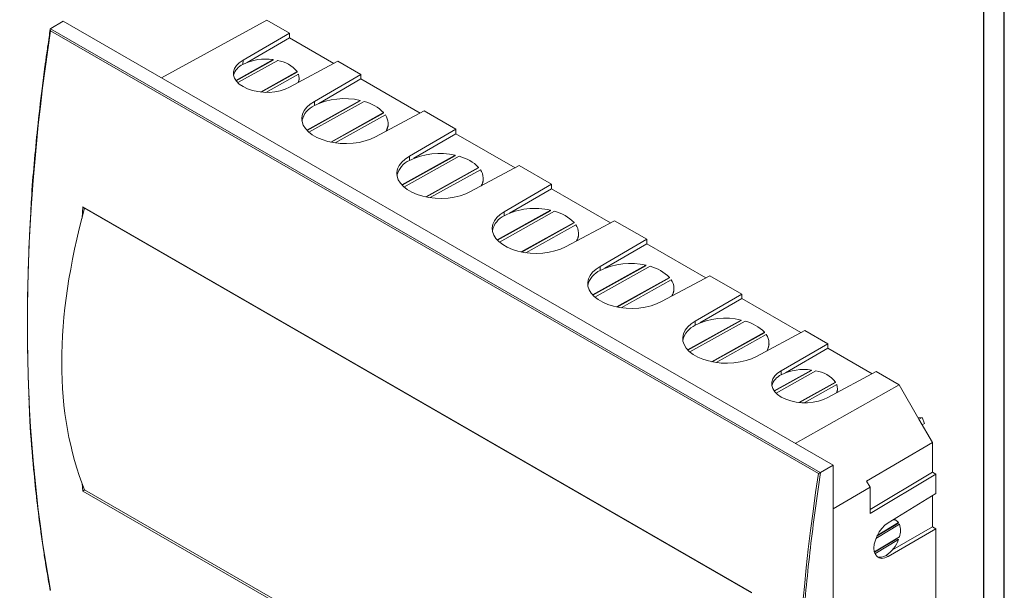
# Model space of a CAD drawing. Header units: millimetres. Extents: x 0 to 1189, y 0 to 841.
# Tile 5 of 6: x 830 to 1189, y 204 to 412. Entities that reach past the tile are written whole.
import ezdxf

# ---------------------------------------------------------------- set-up
doc = ezdxf.new("R2010")
doc.units = ezdxf.units.MM
doc.layers.add('FORMATO', color=7, linetype='Continuous')

msp = doc.modelspace()

# ---------------------------------------------------------------- linework, layer by layer
at = {"color": 7, "linetype": 'Continuous', "lineweight": 15}
for p, q in [((845.85, 411.61), (841.26, 408.96)), ((1126.58, 249.55), (845.85, 411.61)), ((881.68, 390.93), (920.1, 412.02)), ((920.1, 412.02), (928.39, 407.23)), ((841.2, 408.92), (1121.91, 246.87)), ((1121.22, 246.54), (841.2, 408.19)), ((911.4, 397.38), (928.39, 407.23)), ((928.39, 407.23), (928.39, 405.6)), ((928.39, 405.6), (912.88, 396.61)), ((928.39, 405.6), (944.57, 396.26)), ((922.4, 397.63), (908.77, 390.03)), ((922.39, 397.46), (908.85, 389.92)), ((909.46, 389.22), (924.04, 397.34)), ((911.4, 397.38), (911.38, 395.9)), ((922.39, 397.46), (922.4, 397.63)), ((946.03, 397.05), (928.37, 387.59)), ((946.03, 397.05), (954.41, 392.21)), ((931.11, 393.26), (917.74, 385.81)), ((931.11, 393.09), (917.99, 385.78)), ((919.67, 385.68), (931.59, 392.32)), ((931.11, 393.09), (931.11, 393.26)), ((937.45, 382.34), (954.41, 392.21)), ((954.41, 392.21), (954.41, 390.58)), ((931.86, 390.66), (931.86, 390.82)), ((954.41, 390.58), (939.09, 381.66)), ((954.41, 390.58), (975.96, 378.14)), ((954.12, 382.73), (934.66, 371.89)), ((954.11, 382.57), (934.76, 371.78)), ((935.44, 371.13), (955.59, 382.35)), ((937.45, 382.34), (937.43, 380.86)), ((954.11, 382.57), (954.12, 382.73)), ((962.66, 378.27), (943.39, 367.53)), ((962.66, 378.11), (943.6, 367.49)), ((945.03, 367.25), (963.31, 377.43)), ((977.43, 378.92), (959.73, 369.48)), ((962.66, 378.11), (962.66, 378.27)), ((977.43, 378.92), (989.06, 372.21)), ((964.31, 374.03), (964.32, 374.19)), ((972.1, 362.34), (989.06, 372.21)), ((989.06, 370.57), (973.73, 361.65)), ((989.06, 372.21), (989.06, 370.57)), ((989.06, 370.57), (1010.61, 358.14)), ((988.76, 362.73), (969.3, 351.89)), ((988.76, 362.57), (988.76, 362.73)), ((988.76, 362.57), (969.4, 351.78)), ((970.09, 351.12), (990.24, 362.35)), ((972.1, 362.34), (972.08, 360.86)), ((997.31, 358.27), (978.04, 347.53)), ((997.31, 358.1), (978.25, 347.49)), ((979.68, 347.24), (997.96, 357.42)), ((1012.08, 358.92), (994.38, 349.48)), ((997.31, 358.1), (997.31, 358.27)), ((1012.08, 358.92), (1023.86, 352.12)), ((998.96, 354.03), (998.97, 354.19)), ((1006.66, 342.12), (1023.86, 352.12)), ((1023.86, 352.12), (1023.86, 350.48)), ((1023.86, 350.48), (1008.51, 341.57)), ((1023.86, 350.48), (1045.39, 338.06)), ((852.98, 343.91), (1096.93, 203.08)), ((853.35, 343.49), (1096.76, 202.97)), ((1004.09, 331.81), (1023.55, 342.65)), ((1023.55, 342.48), (1004.19, 331.7)), ((1004.88, 331.04), (1025.03, 342.27)), ((1006.64, 340.64), (1006.66, 342.12)), ((1023.55, 342.65), (1023.55, 342.48)), ((1012.82, 327.45), (1032.1, 338.19)), ((1032.1, 338.02), (1013.04, 327.4)), ((1046.86, 338.84), (1028.93, 329.27)), ((1032.1, 338.19), (1032.1, 338.02)), ((1046.86, 338.84), (1058.64, 332.04)), ((1014.48, 327.16), (1032.75, 337.34)), ((1033.75, 333.94), (1033.76, 334.11)), ((1041.68, 322.17), (1058.64, 332.04)), ((1058.64, 330.41), (1043.31, 321.49)), ((1058.64, 332.04), (1058.64, 330.41)), ((1058.64, 330.41), (1080.19, 317.97)), ((1038.88, 311.72), (1058.34, 322.56)), ((1058.34, 322.4), (1038.98, 311.61)), ((1059.82, 322.18), (1039.67, 310.96)), ((1041.66, 320.69), (1041.68, 322.17)), ((1058.34, 322.56), (1058.34, 322.4)), ((1047.62, 307.36), (1066.89, 318.1)), ((1066.89, 317.94), (1047.83, 307.32)), ((1067.54, 317.26), (1049.26, 307.08)), ((1081.66, 318.75), (1063.96, 309.31)), ((1066.89, 318.1), (1066.89, 317.94)), ((1081.66, 318.75), (1093.29, 312.04)), ((1068.54, 313.86), (1068.54, 314.02)), ((1076.33, 302.17), (1093.29, 312.04)), ((1093.29, 310.4), (1077.96, 301.49)), ((1093.29, 312.04), (1093.29, 310.4)), ((1093.29, 310.4), (1114.83, 297.97)), ((1073.53, 291.72), (1092.99, 302.56)), ((1092.99, 302.4), (1073.63, 291.61)), ((1094.47, 302.18), (1074.32, 290.96)), ((1076.31, 300.69), (1076.33, 302.17)), ((1092.99, 302.56), (1092.99, 302.4)), ((1082.27, 287.36), (1101.54, 298.1)), ((1116.3, 298.75), (1098.6, 289.31)), ((1101.54, 298.1), (1101.54, 297.93)), ((1116.3, 298.75), (1124.68, 293.91)), ((1101.54, 297.93), (1082.48, 287.32)), ((1102.18, 297.25), (1083.91, 287.07)), ((1103.19, 293.86), (1103.19, 294.02)), ((1107.69, 284.07), (1124.68, 293.91)), ((1124.68, 292.28), (1109.17, 283.29)), ((1124.68, 293.91), (1124.68, 292.28)), ((1124.68, 292.28), (1140.86, 282.94)), ((1105.06, 276.72), (1118.69, 284.31)), ((1118.69, 284.15), (1105.14, 276.6)), ((1120.33, 284.02), (1105.75, 275.9)), ((1107.67, 282.58), (1107.69, 284.07)), ((1118.69, 284.31), (1118.69, 284.15)), ((1142.33, 283.73), (1124.66, 274.27)), ((1142.33, 283.73), (1150.62, 278.94)), ((1150.62, 278.94), (1112.75, 257.53)), ((1114.03, 272.49), (1127.4, 279.94)), ((1127.4, 279.78), (1114.28, 272.47)), ((1127.88, 279), (1115.96, 272.36)), ((1127.4, 279.94), (1127.4, 279.78)), ((1128.15, 277.34), (1128.15, 277.5)), ((1157.89, 266.35), (1150.62, 278.94)), ((1157.62, 266.81), (1159.02, 267)), ((1159.02, 267), (1157.89, 266.35)), ((1157.89, 266.35), (1162.78, 257.88)), ((1159.02, 267), (1159.91, 264.83)), ((1159.91, 264.83), (1159.05, 264.34)), ((1162.78, 257.88), (1138.79, 243.74)), ((1162.78, 257.88), (1162.78, 247.02)), ((1121.99, 246.9), (1126.58, 249.55)), ((1126.58, 249.55), (1126.58, 44.6)), ((1140.09, 233.45), (1162.78, 247.02)), ((1164.05, 246.28), (1140.09, 231.96)), ((1162.78, 247.02), (1164.05, 246.28)), ((1164.05, 246.28), (1164.05, 239.3)), ((1096.72, 100.23), (853.65, 240.56)), ((1140.09, 241.55), (1126.58, 233.59)), ((1140.09, 241.55), (1138.79, 243.74)), ((1140.09, 231.96), (1140.09, 241.55)), ((948.61, 184.93), (852.98, 240.13)), ((1146.59, 228.49), (1164.05, 239.3)), ((1162.78, 238.51), (1162.78, 227.06)), ((1150.79, 228), (1142.19, 222.86)), ((1150.22, 228.32), (1142.58, 223.75)), ((1142.68, 223.97), (1150.45, 228.61)), ((1164.05, 226.32), (1146.59, 216.24)), ((1148.22, 218.65), (1162.78, 227.06)), ((1149.61, 229.37), (1149.03, 229.7)), ((1150.22, 228.32), (1150.79, 228)), ((1162.78, 227.06), (1164.05, 226.32)), ((1164.05, 226.32), (1164.05, 138.04)), ((1141.62, 217.94), (1150.79, 223.43)), ((1149.87, 222.73), (1141.65, 217.81)), ((1149.87, 222.73), (1150.45, 222.41)), ((1150.45, 222.41), (1141.84, 217.26)), ((1146.59, 216.24), (1145.87, 216.65))]:
    msp.add_line(p, q, dxfattribs=at)
at = {"color": 8, "linetype": 'Continuous', "lineweight": 15}
for p, q in [((852.98, 343.91), (852.71, 339.79)), ((852.79, 242.88), (852.98, 240.13))]:
    msp.add_line(p, q, dxfattribs=at)
at = {"color": 7, "linetype": 'Continuous', "lineweight": 15, "flags": 128}
for points in [[(928.37, 387.59), (926.77, 386.84), (924.95, 386.26), (922.99, 385.88), (920.93, 385.69), (918.84, 385.71), (916.78, 385.94), (914.81, 386.37), (913, 386.98), (911.4, 387.76), (910.05, 388.68), (909.01, 389.72), (908.29, 390.84), (907.93, 392.01), (907.93, 393.2), (908.29, 394.36), (909.01, 395.47), (910.05, 396.49), (911.4, 397.38)], [(959.73, 369.48), (957.94, 368.63), (955.95, 367.94), (953.79, 367.43), (951.52, 367.1), (949.18, 366.98), (946.83, 367.05), (944.52, 367.32), (942.29, 367.79), (940.21, 368.43), (938.32, 369.24), (936.65, 370.2), (935.26, 371.29), (934.16, 372.48), (933.38, 373.75), (932.94, 375.07), (932.85, 376.4), (933.12, 377.73), (933.73, 379.01), (934.67, 380.23), (935.92, 381.34), (937.45, 382.34)], [(994.38, 349.48), (992.59, 348.63), (990.6, 347.94), (988.44, 347.42), (986.17, 347.1), (983.83, 346.98), (981.48, 347.05), (979.16, 347.32), (976.94, 347.79), (974.86, 348.43), (972.97, 349.24), (971.3, 350.2), (969.91, 351.29), (968.81, 352.48), (968.03, 353.75), (967.59, 355.07), (967.5, 356.4), (967.76, 357.73), (968.37, 359.01), (969.32, 360.22), (970.57, 361.34), (972.1, 362.34)], [(1028.93, 329.27), (1027.14, 328.45), (1025.15, 327.79), (1023.01, 327.3), (1020.76, 327), (1018.45, 326.89), (1016.13, 326.98), (1013.85, 327.26), (1011.66, 327.72), (1009.61, 328.36), (1007.75, 329.16), (1006.1, 330.11), (1004.72, 331.19), (1003.63, 332.36), (1002.85, 333.61), (1002.4, 334.9), (1002.29, 336.22), (1002.52, 337.53), (1003.09, 338.8), (1003.98, 340.01), (1005.18, 341.12), (1006.66, 342.12)], [(1063.96, 309.31), (1062.17, 308.46), (1060.18, 307.77), (1058.02, 307.26), (1055.75, 306.93), (1053.41, 306.81), (1051.06, 306.88), (1048.74, 307.15), (1046.52, 307.62), (1044.44, 308.26), (1042.55, 309.07), (1040.88, 310.04), (1039.48, 311.12), (1038.38, 312.32), (1037.61, 313.58), (1037.17, 314.9), (1037.08, 316.23), (1037.34, 317.56), (1037.95, 318.84), (1038.89, 320.06), (1040.15, 321.17), (1041.68, 322.17)], [(1098.6, 289.31), (1096.82, 288.46), (1094.83, 287.77), (1092.67, 287.26), (1090.4, 286.93), (1088.06, 286.81), (1085.7, 286.88), (1083.39, 287.15), (1081.17, 287.62), (1079.09, 288.26), (1077.2, 289.07), (1075.53, 290.03), (1074.13, 291.12), (1073.03, 292.31), (1072.26, 293.58), (1071.82, 294.9), (1071.73, 296.23), (1071.99, 297.56), (1072.6, 298.84), (1073.54, 300.05), (1074.79, 301.17), (1076.33, 302.17)], [(1124.66, 274.27), (1123.06, 273.52), (1121.25, 272.95), (1119.28, 272.56), (1117.22, 272.38), (1115.13, 272.4), (1113.07, 272.62), (1111.11, 273.05), (1109.29, 273.66), (1107.69, 274.44), (1106.35, 275.36), (1105.3, 276.4), (1104.59, 277.52), (1104.22, 278.69), (1104.22, 279.88), (1104.59, 281.05), (1105.3, 282.15), (1106.35, 283.17), (1107.69, 284.07)], [(1149.03, 229.7), (1149.03, 229.7), (1148.75, 229.83)], [(1146.59, 216.24), (1145.44, 215.73), (1144.36, 215.55), (1143.39, 215.71), (1142.58, 216.19), (1141.97, 216.98), (1141.6, 218.04), (1141.47, 219.31), (1141.6, 220.73), (1141.97, 222.24), (1142.58, 223.76), (1143.39, 225.21), (1144.36, 226.52), (1145.44, 227.63), (1146.59, 228.49)]]:
    msp.add_lwpolyline(points, dxfattribs=at)
at = {"color": 7, "linetype": 'Continuous', "lineweight": 15}
for centre, radius, start, end in [((913.98, 390.18), 6.29, 114.5238, 163.9308), ((919.61, 379.38), 18.46, 81.3201, 116.5033), ((922.33, 386.22), 11.24, 38.7144, 81.291), ((927.87, 390.88), 3.98, 336.199, 21.1952), ((927.86, 390.73), 4, 339.3407, 358.9889), ((940.91, 373.33), 8.29, 114.8361, 165.5301), ((948.38, 358.63), 24.78, 76.6111, 116.2133), ((951.96, 367.89), 14.91, 44.1113, 75.894), ((958.85, 374.29), 5.45, 329.5167, 35.164), ((958.89, 374.15), 5.43, 331.8354, 358.7355), ((983.03, 338.62), 24.78, 76.6111, 116.2133), ((975.56, 353.33), 8.29, 114.8361, 165.5301), ((986.61, 347.89), 14.91, 44.1113, 75.894), ((993.5, 354.28), 5.45, 329.5165, 35.164), ((993.54, 354.15), 5.43, 331.8351, 358.7356), ((1017.82, 318.72), 24.61, 76.5221, 117.0064), ((1021.4, 327.81), 14.91, 44.1227, 75.8827), ((1010.21, 333.34), 8.13, 116.0207, 165.8846), ((1028.29, 334.2), 5.45, 329.5238, 35.1357), ((1028.31, 334.07), 5.44, 331.8736, 358.7011), ((1052.61, 298.46), 24.78, 76.6111, 116.2133), ((1045.14, 313.16), 8.29, 114.8361, 165.5302), ((1056.19, 307.72), 14.91, 44.1113, 75.894), ((1063.08, 314.12), 5.45, 329.5167, 35.1639), ((1063.12, 313.98), 5.43, 331.8352, 358.7355), ((1087.25, 278.46), 24.78, 76.6111, 116.2133), ((1090.83, 287.72), 14.91, 44.1113, 75.894), ((1079.79, 293.16), 8.29, 114.8361, 165.5301), ((1097.73, 294.11), 5.45, 329.5165, 35.164), ((1097.77, 293.98), 5.43, 331.8354, 358.7355), ((1115.9, 266.07), 18.45, 81.32, 116.5034), ((1118.63, 272.91), 11.24, 38.7144, 81.291), ((1110.28, 276.86), 6.29, 114.523, 163.9316), ((1124.17, 277.56), 3.98, 336.1989, 21.1949), ((1124.15, 277.41), 4, 339.3407, 358.9889), ((1148.39, 227.18), 2.51, 34.7659, 86.9239), ((1144.11, 225.71), 7.06, 341.1059, 18.8776), ((1139.6, 226.34), 11.54, 302.8934, 340.0786), ((1143.69, 219.78), 3.82, 254.6353, 304.7048)]:
    msp.add_arc(centre, radius, start, end, dxfattribs=at)
for points in [[(841.2, 203.9), (829.96, 265.51), (829.96, 333.6), (841.2, 408.19)], [(853.65, 240.56), (842.5, 268.27), (842.5, 302.57), (853.65, 343.45)], [(1121.22, 246.54), (1109.98, 171.95), (1109.98, 103.86), (1121.22, 42.25)]]:
    msp.add_open_spline(points, degree=3, dxfattribs=at)
for points, knots in [([(841.11, 408.7), (840.96, 407.75), (840.64, 405.59), (840.19, 402.48), (839.78, 399.6), (839.45, 397.26), (838.9, 393.15), (837.83, 384.9), (836.47, 373.02), (835.21, 359.63), (834.34, 349.45), (834.06, 343.65), (833.98, 342.05)], [0, 0, 0, 0, 0.04215, 0.095186, 0.137624, 0.169814, 0.199408, 0.320038, 0.537569, 0.7318, 0.926067, 1, 1, 1, 1]), ([(841.2, 408.19), (841.2, 408.2), (841.18, 408.23), (841.16, 408.3), (841.12, 408.42), (841.1, 408.56), (841.1, 408.69), (841.12, 408.78), (841.15, 408.86), (841.19, 408.9), (841.2, 408.92)], [0, 0, 0, 0, 0.0580714, 0.1250833, 0.2494132, 0.4990874, 0.633261, 0.7495412, 0.8809983, 1, 1, 1, 1]), ([(841.2, 408.92), (841.21, 408.93), (841.22, 408.93), (841.23, 408.94), (841.24, 408.95), (841.25, 408.96), (841.26, 408.96)], [0, 0, 0, 0, 0.00004779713, 0.00004779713, 0.00004779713, 0.00009600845, 0.00009600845, 0.00009600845, 0.00009600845]), ([(834.09, 342.21), (834.02, 341.23), (833.54, 334.54), (833.07, 322.35), (832.7, 305.66), (832.84, 290.44), (833.1, 279.93), (833.38, 274.91), (833.42, 274.07)], [0, 0, 0, 0, 0.0415408, 0.2848168, 0.5278028, 0.770733, 0.9617184, 1, 1, 1, 1]), ([(853.35, 343.49), (853.33, 343.5), (853.23, 343.56), (853.1, 343.71), (853.02, 343.84), (852.98, 343.91)], [0, 0, 0, 0, 0.1876124, 0.5929777, 1, 1, 1, 1]), ([(833.32, 273.88), (833.44, 271.14), (833.79, 262.36), (834.82, 249.92), (836.21, 236.44), (837.31, 227.79), (838.14, 221.91), (838.6, 218.81), (839.02, 216.08), (839.45, 213.42), (839.93, 210.48), (840.49, 207.21), (840.91, 204.93), (841.1, 203.87)], [0, 0, 0, 0, 0.11205, 0.359398, 0.522644, 0.68588, 0.733764, 0.779758, 0.821938, 0.854033, 0.897482, 0.952292, 1, 1, 1, 1]), ([(1121.99, 246.9), (1121.29, 242.28), (1120.63, 237.67), (1119.4, 228.49), (1118.83, 223.91), (1117.24, 210.25), (1116.35, 201.2), (1114.21, 174.29), (1113.49, 156.72), (1113.49, 122.33), (1114.21, 105.59), (1116.35, 81.15), (1117.24, 73.13), (1118.83, 61.29), (1119.4, 57.38), (1120.63, 49.62), (1121.29, 45.77), (1121.99, 41.95)], [0, 0, 0, 0, 0.0625, 0.0625, 0.125, 0.125, 0.25, 0.25, 0.5, 0.5, 0.75, 0.75, 0.875, 0.875, 0.9375, 0.9375, 1, 1, 1, 1]), ([(1121.91, 246.87), (1121.9, 246.86), (1121.87, 246.85), (1121.82, 246.83), (1121.77, 246.81), (1121.71, 246.78), (1121.62, 246.74), (1121.5, 246.69), (1121.38, 246.63), (1121.3, 246.58), (1121.25, 246.56), (1121.23, 246.54), (1121.22, 246.54)], [0, 0, 0, 0, 0.058114, 0.119171, 0.183364, 0.250817, 0.366993, 0.501151, 0.750706, 0.874976, 0.94194, 1, 1, 1, 1]), ([(1121.99, 246.9), (1121.97, 246.9), (1121.96, 246.89), (1121.95, 246.89), (1121.94, 246.88), (1121.93, 246.87), (1121.91, 246.87)], [0, 0, 0, 0, 0.0000477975, 0.0000477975, 0.0000477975, 0.00009600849, 0.00009600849, 0.00009600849, 0.00009600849]), ([(852.98, 240.13), (852.99, 240.14), (853.01, 240.15), (853.05, 240.17), (853.13, 240.22), (853.26, 240.3), (853.41, 240.4), (853.51, 240.46), (853.56, 240.5), (853.61, 240.53), (853.64, 240.55), (853.65, 240.56)], [0, 0, 0, 0, 0.05745, 0.125325, 0.250591, 0.499631, 0.74894, 0.813424, 0.874657, 0.937957, 1, 1, 1, 1])]:
    msp.add_open_spline(points, degree=3, knots=knots, dxfattribs=at)
at = {"layer": 'FORMATO'}
for p, q in [((1189, 0), (1189, 841)), ((1181.52, 5), (1181.52, 831))]:
    msp.add_line(p, q, dxfattribs=at)

doc.saveas('drawing.dxf')
